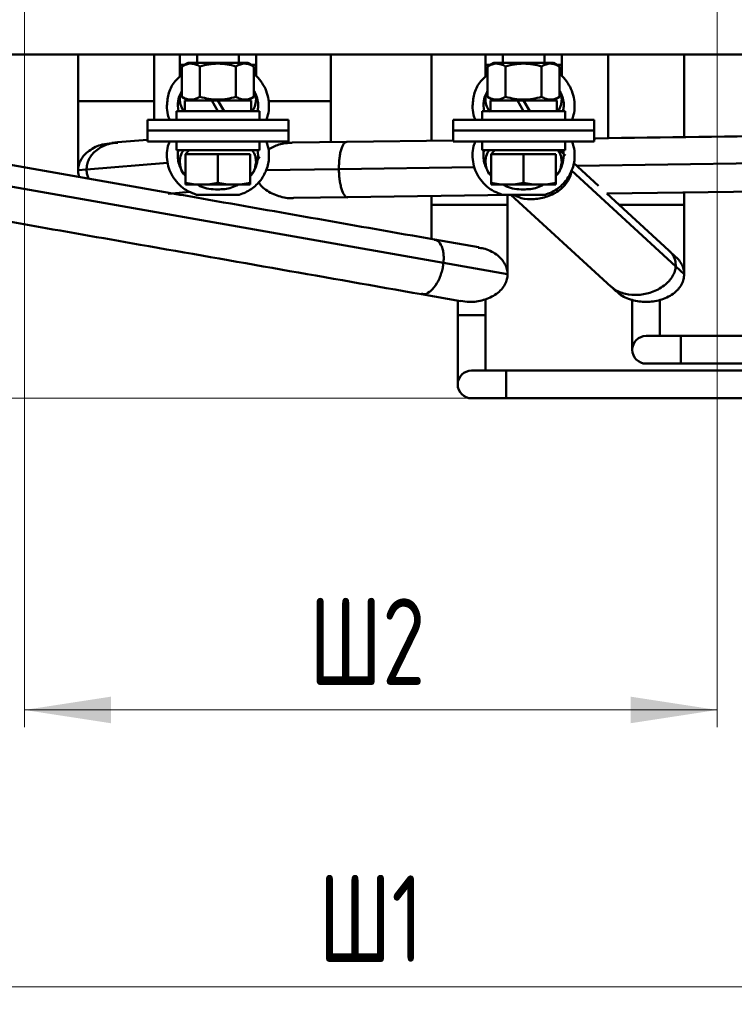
# Model space of a CAD drawing. Header units: millimetres. Extents: x 0 to 743, y 0 to 1050.
# Tile 5 of 8: x 278 to 381, y 633 to 775. Entities that reach past the tile are written whole.
import ezdxf

# ---------------------------------------------------------------- set-up
doc = ezdxf.new("R2010")
doc.units = ezdxf.units.MM
doc.header["$LTSCALE"] = 2.5
doc.linetypes.add('SLD-Сплошная', pattern=[0])
doc.styles.add('SLDTEXTSTYLE0', font='TXT', dxfattribs={"width": 0.7})
doc.styles.add('SLDTEXTSTYLE1', font='TXT', dxfattribs={"width": 0.7, "bigfont": 'bigfont'})
doc.dimstyles.new('SLDDIMSTYLE0', dxfattribs={"dimtxt": 12.5, "dimasz": 12.5, "dimexe": 0, "dimexo": 0.0625, "dimgap": 3.125, "dimtad": 2, "dimdec": 1, "dimrnd": 1e-09, "dimzin": 12, "dimdsep": 46, "dimtxsty": 'SLDTEXTSTYLE0', "dimsah": 1, "dimcen": 0.09, "dimadec": 0, "dimazin": 3, "dimtfac": 1, "dimtdec": 3, "dimtofl": 0, "dimtmove": 0, "dimatfit": 3, "dimfxl": 0, "dimfrac": 2, "dimtolj": 1, "dimtzin": 12, "dimarcsym": 0})

# ---------------------------------------------------------------- blocks, each defined once
blk = doc.blocks.new('_D_3')
at = {"color": 7, "linetype": 'SLD-Сплошная', "lineweight": 0}
for p, q in [((216.03, 787.89), (216.03, 632.75)), ((441.03, 787.89), (441.03, 632.75)), ((216.03, 635.25), (441.03, 635.25))]:
    blk.add_line(p, q, dxfattribs=at)
at = {"color": 7, "linetype": 'SLD-Сплошная', "lineweight": 18}
for points in [[(216.03, 635.25), (228.53, 633.33), (228.53, 637.17)], [(441.03, 635.25), (428.53, 637.17), (428.53, 633.33)]]:
    blk.add_solid(points, dxfattribs=at)
at = {"color": 7, "linetype": 'SLD-Сплошная', "lineweight": 18, "insert": (320.98, 651.36), "char_height": 12.5, "attachment_point": 1, "style": 'SLDTEXTSTYLE1'}
blk.add_mtext('Ш1', dxfattribs=at)
blk = doc.blocks.new('_D_4')
at = {"color": 7, "linetype": 'SLD-Сплошная', "lineweight": 0}
for p, q in [((278.53, 787.89), (278.53, 672.75)), ((378.53, 787.89), (378.53, 672.75)), ((278.53, 675.25), (378.53, 675.25))]:
    blk.add_line(p, q, dxfattribs=at)
at = {"color": 7, "linetype": 'SLD-Сплошная', "lineweight": 18}
for points in [[(278.53, 675.25), (291.03, 673.33), (291.03, 677.17)], [(378.53, 675.25), (366.03, 677.17), (366.03, 673.33)]]:
    blk.add_solid(points, dxfattribs=at)
at = {"color": 7, "linetype": 'SLD-Сплошная', "lineweight": 18, "insert": (319.64, 691.36), "char_height": 12.5, "attachment_point": 1, "style": 'SLDTEXTSTYLE1'}
blk.add_mtext('Ш2', dxfattribs=at)
blk = doc.blocks.new('_D_5')
at = {"color": 7, "linetype": 'SLD-Сплошная', "lineweight": 0}
for p, q in [((205.51, 939.91), (131.03, 939.91)), ((133.53, 720.25), (133.53, 939.91)), ((348.06, 720.25), (131.03, 720.25))]:
    blk.add_line(p, q, dxfattribs=at)
at = {"color": 7, "linetype": 'SLD-Сплошная', "lineweight": 18}
for points in [[(133.53, 939.91), (131.61, 927.41), (135.45, 927.41)], [(133.53, 720.25), (135.45, 732.75), (131.61, 732.75)]]:
    blk.add_solid(points, dxfattribs=at)
at = {"color": 7, "linetype": 'SLD-Сплошная', "lineweight": 18, "insert": (117.42, 826.53), "char_height": 12.5, "attachment_point": 1, "rotation": 90, "style": 'SLDTEXTSTYLE1'}
blk.add_mtext('Г', dxfattribs=at)

msp = doc.modelspace()

# ---------------------------------------------------------------- linework, layer by layer
at = {"color": 7, "linetype": 'SLD-Сплошная', "lineweight": 50}
for p, q in [((205.53, 769.91), (451.53, 769.91)), ((286.28, 763.17), (286.28, 769.91)), ((297.28, 769.91), (297.28, 763.17)), ((300.97, 768.39), (300.97, 769.91)), ((303.47, 769.91), (303.47, 768.67)), ((309.47, 768.67), (309.47, 769.91)), ((311.97, 769.91), (311.97, 768.39)), ((322.78, 769.91), (322.78, 763.17)), ((337.28, 769.91), (337.28, 757.45)), ((345.09, 769.91), (345.09, 768.39)), ((347.59, 769.91), (347.59, 768.67)), ((353.59, 768.67), (353.59, 769.91)), ((356.09, 768.39), (356.09, 769.91)), ((362.78, 757.8), (362.78, 769.91)), ((373.78, 769.91), (373.78, 757.96)), ((300.97, 766.68), (300.97, 768.39)), ((302.16, 768.67), (301.27, 768.16)), ((301.27, 763.78), (301.27, 768.16)), ((302.16, 768.67), (310.78, 768.67)), ((303.87, 768.16), (303.87, 763.78)), ((309.07, 763.78), (309.07, 768.16)), ((311.67, 768.16), (310.78, 768.67)), ((311.67, 763.78), (311.67, 768.16)), ((311.97, 768.39), (311.97, 766.74)), ((345.09, 768.39), (345.09, 766.67)), ((346.28, 768.67), (345.4, 768.16)), ((345.4, 763.78), (345.4, 768.16)), ((346.28, 768.67), (354.91, 768.67)), ((347.99, 768.16), (347.99, 763.78)), ((353.19, 763.78), (353.19, 768.16)), ((355.79, 768.16), (354.91, 768.67)), ((355.79, 763.78), (355.79, 768.16)), ((356.09, 766.75), (356.09, 768.39)), ((301.27, 763.78), (302.16, 763.27)), ((310.78, 763.27), (311.67, 763.78)), ((345.4, 763.78), (346.28, 763.27)), ((354.91, 763.27), (355.79, 763.78)), ((286.28, 753.17), (286.28, 763.17)), ((297.28, 763.17), (297.28, 760.45)), ((300.67, 762.49), (300.76, 761.72)), ((301.7, 763.27), (301.7, 761.72)), ((305.58, 763.27), (301.7, 763.27)), ((305.58, 763.27), (306.47, 763.27)), ((306.47, 761.72), (305.58, 763.27)), ((311.25, 763.27), (306.47, 763.27)), ((306.47, 763.27), (307.36, 761.72)), ((311.25, 761.72), (311.25, 763.27)), ((322.78, 763.17), (322.78, 757.24)), ((344.79, 762.49), (344.88, 761.72)), ((345.82, 763.27), (345.82, 761.72)), ((345.82, 763.27), (349.7, 763.27)), ((349.7, 763.27), (350.59, 763.27)), ((350.59, 761.72), (349.7, 763.27)), ((350.59, 763.27), (355.37, 763.27)), ((350.59, 763.27), (351.49, 761.72)), ((355.37, 761.72), (355.37, 763.27)), ((300.47, 761.72), (300.47, 760.47)), ((306.47, 761.72), (300.47, 761.72)), ((312.47, 761.72), (306.47, 761.72)), ((312.47, 760.47), (312.47, 761.72)), ((344.59, 761.72), (344.59, 760.47)), ((350.59, 761.72), (344.59, 761.72)), ((356.59, 761.72), (350.59, 761.72)), ((356.59, 760.47), (356.59, 761.72)), ((296.3, 760.47), (296.3, 758.9)), ((316.64, 758.9), (316.64, 760.47)), ((340.42, 760.47), (340.42, 758.9)), ((360.77, 758.9), (360.77, 760.47)), ((296.3, 758.9), (296.3, 757.33)), ((316.64, 757.33), (316.64, 758.9)), ((340.42, 758.9), (340.42, 757.33)), ((360.77, 757.33), (360.77, 758.9)), ((291.96, 757.21), (291.14, 757.14)), ((296.3, 757.58), (291.99, 757.21)), ((300.47, 757.33), (300.47, 756.08)), ((312.47, 756.08), (312.47, 757.33)), ((325.06, 757.28), (317.18, 757.16)), ((340.42, 757.49), (325.06, 757.28)), ((344.59, 757.33), (344.59, 756.08)), ((356.59, 756.08), (356.59, 757.33)), ((299.67, 749.88), (263.52, 756.25)), ((306.47, 756.08), (300.47, 756.08)), ((302.34, 756.08), (301.8, 755.48)), ((301.8, 751.36), (301.8, 755.48)), ((304.14, 755.48), (301.8, 755.48)), ((306.47, 755.48), (304.14, 755.48)), ((312.47, 756.08), (306.47, 756.08)), ((306.47, 751.36), (306.47, 755.48)), ((308.8, 755.48), (306.47, 755.48)), ((311.14, 755.48), (308.8, 755.48)), ((311.14, 751.36), (311.14, 755.48)), ((312.27, 755.32), (312.18, 756.08)), ((350.59, 756.08), (344.59, 756.08)), ((346.46, 756.08), (345.92, 755.48)), ((345.92, 751.36), (345.92, 755.48)), ((348.26, 755.48), (345.92, 755.48)), ((350.59, 755.48), (348.26, 755.48)), ((356.59, 756.08), (350.59, 756.08)), ((350.59, 751.36), (350.59, 755.48)), ((352.93, 755.48), (350.59, 755.48)), ((355.26, 755.48), (352.93, 755.48)), ((355.26, 751.36), (355.26, 755.48)), ((356.28, 755.63), (355.8, 756.08)), ((356.39, 755.32), (356.31, 756.08)), ((356.5, 755.4), (356.62, 755.29)), ((356.58, 755.36), (356.52, 755.42)), ((361.39, 750.94), (357.79, 754.25)), ((264.85, 752.87), (339.03, 739.8)), ((287.51, 753.27), (286.28, 753.17)), ((372.55, 739.3), (357.49, 753.13)), ((301.8, 751.1), (304.14, 751.1)), ((304.14, 751.1), (308.8, 751.1)), ((308.8, 751.1), (311.14, 751.1)), ((345.92, 751.1), (348.26, 751.1)), ((348.26, 751.1), (352.93, 751.1)), ((352.93, 751.1), (355.26, 751.1)), ((299.31, 749.78), (302.42, 750.04)), ((309.55, 749.65), (303.39, 749.65)), ((317.39, 749.17), (325.19, 749.28)), ((325.19, 749.28), (348.81, 749.61)), ((337.28, 749.45), (337.28, 748.17)), ((353.67, 749.65), (347.52, 749.65)), ((348.28, 748.17), (348.28, 749.6)), ((348.76, 749.65), (363.23, 736.36)), ((371.58, 741.58), (362.6, 749.83)), ((362.63, 749.8), (390.85, 750.2)), ((362.78, 749.66), (362.78, 749.8)), ((373.78, 749.96), (373.78, 748.17)), ((337.28, 748.17), (337.28, 743.16)), ((348.28, 738.17), (348.28, 748.17)), ((373.78, 748.17), (373.78, 738.17)), ((344.08, 742.05), (337.71, 743.18)), ((372.59, 740.65), (371.58, 741.58)), ((339.03, 739.8), (348.28, 738.17)), ((373.78, 738.17), (372.55, 739.3)), ((335.85, 735.27), (341.49, 734.28)), ((363.22, 736.37), (363.97, 735.68)), ((341.08, 734.35), (341.08, 732.25)), ((345.08, 732.25), (345.08, 734.58)), ((366.28, 734.44), (366.28, 727.25)), ((370.28, 729.25), (370.28, 734.4)), ((341.08, 732.25), (341.08, 722.25)), ((345.08, 724.25), (345.08, 732.25)), ((373.28, 729.25), (368.28, 729.25)), ((543.53, 729.25), (373.28, 729.25)), ((368.28, 725.25), (373.28, 725.25)), ((373.28, 725.25), (543.53, 725.25)), ((348.08, 724.25), (343.08, 724.25)), ((559.18, 724.25), (348.08, 724.25)), ((343.08, 720.25), (348.08, 720.25)), ((348.08, 720.25), (559.18, 720.25))]:
    msp.add_line(p, q, dxfattribs=at)
at = {"color": 8, "linetype": 'SLD-Сплошная', "lineweight": 50}
for p, q in [((299.21, 754.27), (287.51, 753.27)), ((343.51, 753.61), (323.94, 753.34)), ((389.6, 754.26), (358.26, 753.82)), ((323.94, 753.34), (313.38, 753.19)), ((345.08, 732.25), (341.08, 732.25))]:
    msp.add_line(p, q, dxfattribs=at)
at = {"color": 8, "linetype": 'SLD-Сплошная', "lineweight": 50, "flags": 128}
for points in [[(373.28, 729.25), (373.28, 729.1), (373.28, 728.66), (373.28, 728.01), (373.28, 727.25), (373.28, 726.48), (373.28, 725.83), (373.28, 725.4), (373.28, 725.25)], [(348.08, 724.25), (348.08, 724.1), (348.08, 723.66), (348.08, 723.01), (348.08, 722.25), (348.08, 721.48), (348.08, 720.83), (348.08, 720.4), (348.08, 720.25), (348.08, 720.25)]]:
    msp.add_lwpolyline(points, dxfattribs=at)
at = {"color": 7, "linetype": 'SLD-Сплошная', "lineweight": 50}
for centre in [(368.28, 727.25), (343.08, 722.25)]:
    msp.add_arc(centre, 2, 90, 270, dxfattribs=at)
at = {"color": 8, "linetype": 'SLD-Сплошная', "lineweight": 50}
for points, knots in [([(300.97, 768.39), (300.99, 768.39), (301.03, 768.39), (301.28, 768.39), (301.56, 768.39), (301.66, 768.39)], [0, 0, 0, 0, 0.355385, 0.743217, 1, 1, 1, 1]), ([(311.28, 768.39), (311.38, 768.39), (311.66, 768.39), (311.91, 768.39), (311.95, 768.39), (311.97, 768.39)], [0, 0, 0, 0, 0.256783, 0.644615, 1, 1, 1, 1]), ([(345.79, 768.39), (345.58, 768.39), (345.19, 768.39), (345.12, 768.39), (345.09, 768.39)], [0, 0, 0, 0, 0.525937, 1, 1, 1, 1]), ([(356.09, 768.39), (356.06, 768.39), (356, 768.39), (355.6, 768.39), (355.4, 768.39)], [0, 0, 0, 0, 0.474063, 1, 1, 1, 1]), ([(311.78, 763.17), (311.8, 763.17), (311.85, 763.17), (312.02, 763.17), (312.19, 763.17), (312.2, 763.17)], [0, 0, 0, 0, 0.46048, 0.963001, 1, 1, 1, 1]), ([(313.77, 763.17), (314.25, 763.17), (315.34, 763.17), (317.29, 763.17), (319.34, 763.17), (320.91, 763.17), (321.89, 763.17), (322.41, 763.17), (322.72, 763.17), (322.76, 763.17), (322.78, 763.17)], [0, 0, 0, 0, 0.147718, 0.330566, 0.513414, 0.698275, 0.784055, 0.862748, 0.93437, 1, 1, 1, 1]), ([(287.51, 753.27), (287.52, 753.51), (287.56, 754.03), (287.84, 754.78), (288.31, 755.5), (289.21, 756.35), (290.48, 757.02), (291.56, 757.11), (292, 757.15)], [0, 0, 0, 0, 0.106574, 0.222878, 0.350666, 0.489962, 0.79015, 1, 1, 1, 1]), ([(323.94, 753.34), (323.94, 753.58), (323.94, 754.09), (324, 754.84), (324.1, 755.56), (324.31, 756.41), (324.63, 757.13), (324.92, 757.22), (325.06, 757.26)], [0, 0, 0, 0, 0.099325, 0.207718, 0.326813, 0.456634, 0.736403, 1, 1, 1, 1]), ([(287.81, 751.97), (287.73, 752.16), (287.55, 752.57), (287.52, 753.02), (287.51, 753.27)], [0, 0, 0, 0, 0.454979, 1, 1, 1, 1]), ([(325.19, 749.29), (325.18, 749.28), (325.03, 749.19), (324.72, 749.52), (324.37, 750.21), (324.15, 751.1), (324.03, 751.82), (323.96, 752.58), (323.94, 753.09), (323.94, 753.34)], [0, 0, 0, 0, 0.012792, 0.282437, 0.555048, 0.681548, 0.797596, 0.903216, 1, 1, 1, 1]), ([(357.49, 753.13), (357.46, 752.9), (357.39, 752.41), (357.05, 751.68), (356.53, 750.97), (355.56, 750.09), (354.04, 749.31), (352.11, 748.95), (350.38, 749.01), (349.47, 749.47), (349.11, 749.65)], [0, 0, 0, 0, 0.067314, 0.140773, 0.221485, 0.309466, 0.499069, 0.686609, 0.874148, 1, 1, 1, 1]), ([(364.41, 748.17), (365.01, 748.17), (366.21, 748.17), (368.29, 748.17), (370.34, 748.17), (371.91, 748.17), (372.89, 748.17), (373.41, 748.17), (373.72, 748.17), (373.76, 748.17), (373.78, 748.17)], [0, 0, 0, 0, 0.176768, 0.353384, 0.53, 0.708559, 0.791415, 0.867427, 0.936607, 1, 1, 1, 1]), ([(337.69, 743.11), (337.8, 743.11), (338.17, 743.11), (338.58, 742.63), (338.9, 741.9), (339.03, 741.24), (339.08, 740.53), (339.05, 740.04), (339.03, 739.8)], [0, 0, 0, 0, 0.12362, 0.456569, 0.611066, 0.752799, 0.881795, 1, 1, 1, 1]), ([(371.56, 741.57), (371.66, 741.48), (371.95, 741.24), (372.29, 740.7), (372.54, 740.01), (372.55, 739.53), (372.55, 739.3)], [0, 0, 0, 0, 0.150706, 0.460201, 0.741883, 1, 1, 1, 1]), ([(339.03, 739.8), (339, 739.55), (338.93, 739.05), (338.72, 738.27), (338.43, 737.51), (337.94, 736.56), (337.23, 735.71), (336.45, 735.22), (336.03, 735.31), (335.86, 735.34)], [0, 0, 0, 0, 0.083749, 0.175145, 0.275565, 0.385028, 0.620926, 0.854256, 1, 1, 1, 1]), ([(372.55, 739.3), (372.52, 739.06), (372.45, 738.58), (372.11, 737.85), (371.59, 737.13), (370.61, 736.26), (369.1, 735.49), (367.16, 735.1), (365.27, 735.25), (363.92, 735.75), (363.36, 736.27), (363.25, 736.38)], [0, 0, 0, 0, 0.0605104, 0.1265453, 0.1991004, 0.2781895, 0.4486298, 0.6172152, 0.7858006, 0.9562409, 1, 1, 1, 1])]:
    msp.add_open_spline(points, degree=3, knots=knots, dxfattribs=at)
at = {"color": 7, "linetype": 'SLD-Сплошная', "lineweight": 50}
for points, knots in [([(301.27, 768.16), (301.7, 768.41), (302.13, 768.57), (302.79, 768.57), (303.01, 768.53), (303.45, 768.39), (303.66, 768.29), (303.87, 768.16)], [0, 0, 0, 0, 0.5, 0.5, 0.75, 0.75, 1, 1, 1, 1]), ([(303.87, 768.16), (304.72, 768.41), (305.58, 768.57), (307.36, 768.57), (308.22, 768.41), (309.07, 768.16)], [0, 0, 0, 0, 0.5, 0.5, 1, 1, 1, 1]), ([(309.07, 768.16), (309.49, 768.41), (309.92, 768.57), (310.59, 768.57), (310.81, 768.53), (311.24, 768.39), (311.45, 768.29), (311.67, 768.16)], [0, 0, 0, 0, 0.5, 0.5, 0.75, 0.75, 1, 1, 1, 1]), ([(345.4, 768.16), (345.82, 768.41), (346.25, 768.57), (346.91, 768.57), (347.13, 768.53), (347.57, 768.39), (347.78, 768.29), (347.99, 768.16)], [0, 0, 0, 0, 0.5, 0.5, 0.75, 0.75, 1, 1, 1, 1]), ([(347.99, 768.16), (348.84, 768.41), (349.71, 768.57), (351.48, 768.57), (352.34, 768.41), (353.19, 768.16)], [0, 0, 0, 0, 0.5, 0.5, 1, 1, 1, 1]), ([(353.19, 768.16), (353.62, 768.41), (354.05, 768.57), (354.71, 768.57), (354.93, 768.53), (355.36, 768.39), (355.58, 768.29), (355.79, 768.16)], [0, 0, 0, 0, 0.5, 0.5, 0.75, 0.75, 1, 1, 1, 1]), ([(299.1, 762.49), (299.16, 763.12), (299.29, 764.39), (300.1, 765.97), (300.93, 766.68), (301.27, 766.97)], [0, 0, 0, 0, 0.368911, 0.737821, 1, 1, 1, 1]), ([(311.78, 766.96), (311.78, 766.96), (312.14, 766.71), (312.69, 766.03), (313.36, 764.94), (313.76, 763.71), (313.88, 762.43), (313.78, 761.33), (313.54, 760.7), (313.45, 760.47)], [0, 0, 0, 0, 0.001029, 0.180388, 0.359748, 0.539107, 0.718466, 0.897825, 1, 1, 1, 1]), ([(343.22, 762.49), (343.29, 763.12), (343.41, 764.39), (344.22, 765.97), (345.05, 766.68), (345.4, 766.97)], [0, 0, 0, 0, 0.368911, 0.737821, 1, 1, 1, 1]), ([(355.79, 767.04), (355.83, 767.01), (356.22, 766.74), (356.81, 766.03), (357.48, 764.94), (357.88, 763.71), (358, 762.43), (357.9, 761.33), (357.66, 760.7), (357.57, 760.47)], [0, 0, 0, 0, 0.020209, 0.196125, 0.37204, 0.547956, 0.723872, 0.899787, 1, 1, 1, 1]), ([(301.27, 764.59), (301.13, 764.34), (300.75, 763.69), (300.7, 762.94), (300.67, 762.49)], [0, 0, 0, 0, 0.392798, 1, 1, 1, 1]), ([(300.97, 763.39), (300.99, 763.74), (301.01, 764.18), (301.23, 764.56), (301.27, 764.63)], [0, 0, 0, 0, 0.801927, 1, 1, 1, 1]), ([(303.87, 763.78), (303.45, 763.54), (303.02, 763.38), (302.35, 763.38), (302.13, 763.42), (301.7, 763.56), (301.49, 763.66), (301.27, 763.78)], [0, 0, 0, 0, 0.5, 0.5, 0.75, 0.75, 1, 1, 1, 1]), ([(309.07, 763.78), (308.22, 763.54), (307.36, 763.38), (305.58, 763.38), (304.72, 763.54), (303.87, 763.78)], [0, 0, 0, 0, 0.5, 0.5, 1, 1, 1, 1]), ([(311.67, 763.78), (311.24, 763.54), (310.81, 763.38), (310.15, 763.38), (309.93, 763.42), (309.49, 763.56), (309.28, 763.66), (309.07, 763.78)], [0, 0, 0, 0, 0.5, 0.5, 0.75, 0.75, 1, 1, 1, 1]), ([(312.18, 761.72), (312.22, 761.95), (312.31, 762.47), (312.21, 763.31), (312.01, 764.08), (311.76, 764.49), (311.67, 764.64)], [0, 0, 0, 0, 0.224013, 0.52509, 0.826167, 1, 1, 1, 1]), ([(311.67, 764.59), (311.75, 764.44), (311.94, 764.07), (311.96, 763.64), (311.97, 763.39)], [0, 0, 0, 0, 0.404709, 1, 1, 1, 1]), ([(345.4, 764.59), (345.25, 764.34), (344.87, 763.69), (344.82, 762.94), (344.79, 762.49)], [0, 0, 0, 0, 0.392798, 1, 1, 1, 1]), ([(345.09, 763.39), (345.11, 763.74), (345.13, 764.18), (345.35, 764.56), (345.4, 764.63)], [0, 0, 0, 0, 0.8019274, 1, 1, 1, 1]), ([(347.99, 763.78), (347.57, 763.54), (347.14, 763.38), (346.48, 763.38), (346.26, 763.42), (345.82, 763.56), (345.61, 763.66), (345.4, 763.78)], [0, 0, 0, 0, 0.5, 0.5, 0.75, 0.75, 1, 1, 1, 1]), ([(353.19, 763.78), (352.34, 763.54), (351.48, 763.38), (349.71, 763.38), (348.84, 763.54), (347.99, 763.78)], [0, 0, 0, 0, 0.5, 0.5, 1, 1, 1, 1]), ([(355.79, 763.78), (355.36, 763.54), (354.93, 763.38), (354.27, 763.38), (354.05, 763.42), (353.62, 763.56), (353.4, 763.66), (353.19, 763.78)], [0, 0, 0, 0, 0.5, 0.5, 0.75, 0.75, 1, 1, 1, 1]), ([(356.3, 761.72), (356.34, 761.95), (356.43, 762.47), (356.34, 763.31), (356.13, 764.08), (355.88, 764.49), (355.79, 764.64)], [0, 0, 0, 0, 0.224013, 0.52509, 0.826167, 1, 1, 1, 1]), ([(355.79, 764.59), (355.87, 764.44), (356.06, 764.07), (356.08, 763.64), (356.09, 763.39)], [0, 0, 0, 0, 0.404709, 1, 1, 1, 1]), ([(286.28, 763.17), (286.28, 763.17), (286.4, 763.17), (286.8, 763.17), (286.97, 763.17), (287.38, 763.17), (287.62, 763.17), (288.43, 763.17), (289.08, 763.17), (290.43, 763.17), (291.13, 763.17), (292.43, 763.17), (293.13, 763.17), (294.48, 763.17), (295.13, 763.17), (295.94, 763.17), (296.18, 763.17), (296.59, 763.17), (296.76, 763.17), (297.16, 763.17), (297.28, 763.17), (297.28, 763.17)], [0, 0, 0, 0, 0.125, 0.125, 0.1875, 0.1875, 0.25, 0.25, 0.375, 0.375, 0.5, 0.5, 0.625, 0.625, 0.75, 0.75, 0.8125, 0.8125, 0.875, 0.875, 1, 1, 1, 1]), ([(299.49, 760.47), (299.4, 760.71), (299.15, 761.35), (299.12, 762.05), (299.1, 762.49)], [0, 0, 0, 0, 0.366784, 1, 1, 1, 1]), ([(301.48, 761.72), (301.32, 762.02), (301.03, 762.55), (300.99, 763.14), (300.97, 763.39)], [0, 0, 0, 0, 0.5759899, 1, 1, 1, 1]), ([(311.97, 763.39), (311.94, 763.04), (311.89, 762.44), (311.57, 761.93), (311.43, 761.72)], [0, 0, 0, 0, 0.58366, 1, 1, 1, 1]), ([(343.62, 760.47), (343.52, 760.71), (343.27, 761.35), (343.24, 762.05), (343.22, 762.49)], [0, 0, 0, 0, 0.366784, 1, 1, 1, 1]), ([(345.09, 763.39), (345.12, 763.04), (345.18, 762.39), (345.54, 761.85), (345.7, 761.6)], [0, 0, 0, 0, 0.539501, 1, 1, 1, 1]), ([(355.58, 761.72), (355.75, 762.02), (356.04, 762.55), (356.08, 763.14), (356.09, 763.39)], [0, 0, 0, 0, 0.57599, 1, 1, 1, 1]), ([(296.3, 760.47), (296.3, 760.47), (296.56, 760.47), (297.58, 760.47), (298.33, 760.47), (300.22, 760.47), (301.35, 760.47), (303.81, 760.47), (305.14, 760.47), (307.8, 760.47), (309.13, 760.47), (311.59, 760.47), (312.72, 760.47), (314.61, 760.47), (315.36, 760.47), (316.38, 760.47), (316.64, 760.47), (316.64, 760.47)], [0, 0, 0, 0, 0.125, 0.125, 0.25, 0.25, 0.375, 0.375, 0.5, 0.5, 0.625, 0.625, 0.75, 0.75, 0.875, 0.875, 1, 1, 1, 1]), ([(340.42, 760.47), (340.42, 760.47), (340.68, 760.47), (341.7, 760.47), (342.46, 760.47), (344.34, 760.47), (345.47, 760.47), (347.93, 760.47), (349.26, 760.47), (351.92, 760.47), (353.26, 760.47), (355.72, 760.47), (356.84, 760.47), (358.73, 760.47), (359.48, 760.47), (360.5, 760.47), (360.77, 760.47), (360.77, 760.47)], [0, 0, 0, 0, 0.125, 0.125, 0.25, 0.25, 0.375, 0.375, 0.5, 0.5, 0.625, 0.625, 0.75, 0.75, 0.875, 0.875, 1, 1, 1, 1]), ([(316.64, 758.9), (316.64, 758.9), (316.38, 758.9), (315.36, 758.9), (314.61, 758.9), (312.72, 758.9), (311.59, 758.9), (309.13, 758.9), (307.8, 758.9), (305.14, 758.9), (303.81, 758.9), (301.35, 758.9), (300.22, 758.9), (298.33, 758.9), (297.58, 758.9), (296.56, 758.9), (296.3, 758.9), (296.3, 758.9)], [0, 0, 0, 0, 0.125, 0.125, 0.25, 0.25, 0.375, 0.375, 0.5, 0.5, 0.625, 0.625, 0.75, 0.75, 0.875, 0.875, 1, 1, 1, 1]), ([(296.3, 758.9), (296.3, 758.9), (296.56, 758.9), (297.58, 758.9), (298.33, 758.9), (300.22, 758.9), (301.35, 758.9), (303.81, 758.9), (305.14, 758.9), (307.8, 758.9), (309.13, 758.9), (311.59, 758.9), (312.72, 758.9), (314.61, 758.9), (315.36, 758.9), (316.38, 758.9), (316.64, 758.9), (316.64, 758.9)], [0, 0, 0, 0, 0.125, 0.125, 0.25, 0.25, 0.375, 0.375, 0.5, 0.5, 0.625, 0.625, 0.75, 0.75, 0.875, 0.875, 1, 1, 1, 1]), ([(360.77, 758.9), (360.77, 758.9), (360.5, 758.9), (359.48, 758.9), (358.73, 758.9), (356.84, 758.9), (355.72, 758.9), (353.26, 758.9), (351.92, 758.9), (349.26, 758.9), (347.93, 758.9), (345.47, 758.9), (344.34, 758.9), (342.46, 758.9), (341.7, 758.9), (340.68, 758.9), (340.42, 758.9), (340.42, 758.9)], [0, 0, 0, 0, 0.125, 0.125, 0.25, 0.25, 0.375, 0.375, 0.5, 0.5, 0.625, 0.625, 0.75, 0.75, 0.875, 0.875, 1, 1, 1, 1]), ([(340.42, 758.9), (340.42, 758.9), (340.68, 758.9), (341.7, 758.9), (342.46, 758.9), (344.34, 758.9), (345.47, 758.9), (347.93, 758.9), (349.26, 758.9), (351.92, 758.9), (353.26, 758.9), (355.72, 758.9), (356.84, 758.9), (358.73, 758.9), (359.48, 758.9), (360.5, 758.9), (360.77, 758.9), (360.77, 758.9)], [0, 0, 0, 0, 0.125, 0.125, 0.25, 0.25, 0.375, 0.375, 0.5, 0.5, 0.625, 0.625, 0.75, 0.75, 0.875, 0.875, 1, 1, 1, 1]), ([(390.72, 758.2), (380.82, 758.06), (370.83, 757.92), (360.85, 757.78), (360.77, 757.78)], [0, 0, 0, 0, 0.991914, 1, 1, 1, 1]), ([(286.28, 753.17), (286.3, 753.41), (286.34, 753.92), (286.65, 754.68), (287.17, 755.4), (288.15, 756.26), (289.52, 756.94), (290.68, 757.04), (291.15, 757.08)], [0, 0, 0, 0, 0.107159, 0.224101, 0.35259, 0.49265, 0.794486, 1, 1, 1, 1]), ([(316.64, 757.33), (316.64, 757.33), (316.38, 757.33), (315.36, 757.33), (314.61, 757.33), (312.72, 757.33), (311.59, 757.33), (309.13, 757.33), (307.8, 757.33), (305.14, 757.33), (303.81, 757.33), (301.35, 757.33), (300.22, 757.33), (298.33, 757.33), (297.58, 757.33), (296.56, 757.33), (296.3, 757.33), (296.3, 757.33)], [0, 0, 0, 0, 0.125, 0.125, 0.25, 0.25, 0.375, 0.375, 0.5, 0.5, 0.625, 0.625, 0.75, 0.75, 0.875, 0.875, 1, 1, 1, 1]), ([(303.39, 749.65), (302.99, 749.79), (302.18, 750.08), (301.12, 750.82), (300.24, 751.76), (299.58, 752.87), (299.18, 754.09), (299.06, 755.37), (299.16, 756.48), (299.4, 757.1), (299.49, 757.33)], [0, 0, 0, 0, 0.132106, 0.264213, 0.396319, 0.528425, 0.660531, 0.792638, 0.924744, 1, 1, 1, 1]), ([(313.45, 757.33), (313.54, 757.09), (313.79, 756.45), (313.82, 755.76), (313.84, 755.32)], [0, 0, 0, 0, 0.366784, 1, 1, 1, 1]), ([(313.75, 756.16), (314.24, 756.44), (315.3, 757.04), (316.52, 757.11), (317.18, 757.15)], [0, 0, 0, 0, 0.463463, 1, 1, 1, 1]), ([(360.77, 757.33), (360.77, 757.33), (360.5, 757.33), (359.48, 757.33), (358.73, 757.33), (356.84, 757.33), (355.72, 757.33), (353.26, 757.33), (351.92, 757.33), (349.26, 757.33), (347.93, 757.33), (345.47, 757.33), (344.34, 757.33), (342.46, 757.33), (341.7, 757.33), (340.68, 757.33), (340.42, 757.33), (340.42, 757.33)], [0, 0, 0, 0, 0.125, 0.125, 0.25, 0.25, 0.375, 0.375, 0.5, 0.5, 0.625, 0.625, 0.75, 0.75, 0.875, 0.875, 1, 1, 1, 1]), ([(347.52, 749.65), (347.11, 749.79), (346.31, 750.08), (345.25, 750.82), (344.36, 751.76), (343.71, 752.87), (343.3, 754.09), (343.18, 755.37), (343.28, 756.48), (343.53, 757.1), (343.61, 757.33)], [0, 0, 0, 0, 0.132106, 0.264213, 0.396319, 0.528425, 0.660531, 0.792638, 0.924744, 1, 1, 1, 1]), ([(357.57, 757.33), (357.66, 757.09), (357.92, 756.45), (357.94, 755.76), (357.96, 755.32)], [0, 0, 0, 0, 0.366784, 1, 1, 1, 1]), ([(300.76, 756.08), (300.72, 755.86), (300.63, 755.33), (300.72, 754.49), (300.99, 753.62), (301.36, 752.92), (301.68, 752.57), (301.8, 752.44)], [0, 0, 0, 0, 0.172574, 0.404676, 0.636777, 0.868878, 1, 1, 1, 1]), ([(300.97, 754.42), (301, 754.77), (301.05, 755.37), (301.37, 755.87), (301.51, 756.08)], [0, 0, 0, 0, 0.5839768, 1, 1, 1, 1]), ([(309.55, 749.65), (310.16, 749.83), (310.74, 750.1), (311.79, 750.81), (312.26, 751.26), (313.03, 752.27), (313.33, 752.84), (313.74, 754.04), (313.84, 754.68), (313.84, 755.32)], [0, 0, 0, 0, 0.25, 0.25, 0.5, 0.5, 0.75, 0.75, 1, 1, 1, 1]), ([(311.14, 752.48), (311.25, 752.58), (311.68, 752.99), (312.13, 753.98), (312.22, 754.87), (312.27, 755.32)], [0, 0, 0, 0, 0.142213, 0.571107, 1, 1, 1, 1]), ([(311.46, 756.08), (311.62, 755.78), (311.91, 755.26), (311.95, 754.67), (311.97, 754.42)], [0, 0, 0, 0, 0.575767, 1, 1, 1, 1]), ([(312.16, 754.61), (312.16, 754.62), (312.23, 754.81), (312.37, 754.97), (312.51, 755.11)], [0, 0, 0, 0, 0.047156, 1, 1, 1, 1]), ([(344.88, 756.08), (344.84, 755.86), (344.76, 755.33), (344.84, 754.49), (345.11, 753.62), (345.48, 752.92), (345.81, 752.57), (345.92, 752.44)], [0, 0, 0, 0, 0.172574, 0.404676, 0.636777, 0.868878, 1, 1, 1, 1]), ([(345.09, 754.42), (345.12, 754.77), (345.17, 755.37), (345.49, 755.87), (345.63, 756.08)], [0, 0, 0, 0, 0.5839768, 1, 1, 1, 1]), ([(353.67, 749.65), (354.28, 749.83), (354.86, 750.1), (355.92, 750.81), (356.38, 751.26), (357.15, 752.27), (357.45, 752.84), (357.86, 754.04), (357.96, 754.68), (357.96, 755.32)], [0, 0, 0, 0, 0.25, 0.25, 0.5, 0.5, 0.75, 0.75, 1, 1, 1, 1]), ([(355.26, 752.48), (355.37, 752.58), (355.8, 752.99), (356.26, 753.98), (356.35, 754.87), (356.39, 755.32)], [0, 0, 0, 0, 0.1422133, 0.5711066, 1, 1, 1, 1]), ([(355.58, 756.08), (355.75, 755.78), (356.04, 755.26), (356.08, 754.67), (356.09, 754.42)], [0, 0, 0, 0, 0.575767, 1, 1, 1, 1]), ([(301.8, 752.37), (301.7, 752.47), (301.34, 752.83), (301.04, 753.56), (300.99, 754.17), (300.97, 754.42)], [0, 0, 0, 0, 0.187421, 0.669456, 1, 1, 1, 1]), ([(311.97, 754.42), (311.93, 754.07), (311.85, 753.39), (311.5, 752.67), (311.19, 752.4), (311.14, 752.35)], [0, 0, 0, 0, 0.453944, 0.906226, 1, 1, 1, 1]), ([(345.92, 752.37), (345.82, 752.47), (345.47, 752.83), (345.17, 753.56), (345.11, 754.17), (345.09, 754.42)], [0, 0, 0, 0, 0.1874215, 0.6694561, 1, 1, 1, 1]), ([(356.09, 754.42), (356.05, 754.07), (355.97, 753.39), (355.62, 752.67), (355.31, 752.4), (355.26, 752.35)], [0, 0, 0, 0, 0.453944, 0.906226, 1, 1, 1, 1]), ([(286.46, 752.21), (286.43, 752.28), (286.3, 752.59), (286.29, 752.92), (286.28, 753.17)], [0, 0, 0, 0, 0.251534, 1, 1, 1, 1]), ([(309.38, 751.11), (309.07, 750.95), (308.15, 750.48), (306.28, 750.36), (304.55, 750.5), (303.68, 751.01), (303.53, 751.1)], [0, 0, 0, 0, 0.170625, 0.504564, 0.910599, 1, 1, 1, 1]), ([(317.37, 749.18), (317.34, 749.17), (316.64, 749.07), (315.22, 749.39), (313.66, 750.07), (312.73, 750.86), (312.44, 751.3), (312.33, 751.46)], [0, 0, 0, 0, 0.014859, 0.370142, 0.729334, 0.896008, 1, 1, 1, 1]), ([(353.48, 751.1), (353.18, 750.95), (352.27, 750.48), (350.41, 750.36), (348.67, 750.5), (347.81, 751.01), (347.65, 751.1)], [0, 0, 0, 0, 0.168016, 0.503006, 0.910318, 1, 1, 1, 1]), ([(337.71, 743.18), (326.51, 745.15), (313.92, 747.37), (301.34, 749.59), (299.94, 749.83)], [0, 0, 0, 0, 0.889011, 1, 1, 1, 1]), ([(261.67, 748.35), (272.86, 746.37), (297.6, 742.01), (322.32, 737.66), (335.85, 735.27)], [0, 0, 0, 0, 0.452479, 1, 1, 1, 1]), ([(337.28, 748.17), (337.28, 748.17), (337.4, 748.17), (337.8, 748.17), (337.97, 748.17), (338.38, 748.17), (338.62, 748.17), (339.43, 748.17), (340.08, 748.17), (341.43, 748.17), (342.13, 748.17), (343.43, 748.17), (344.13, 748.17), (345.48, 748.17), (346.13, 748.17), (346.94, 748.17), (347.18, 748.17), (347.59, 748.17), (347.76, 748.17), (348.16, 748.17), (348.28, 748.17), (348.28, 748.17)], [0, 0, 0, 0, 0.125, 0.125, 0.1875, 0.1875, 0.25, 0.25, 0.375, 0.375, 0.5, 0.5, 0.625, 0.625, 0.75, 0.75, 0.8125, 0.8125, 0.875, 0.875, 1, 1, 1, 1]), ([(344.04, 741.99), (344.29, 741.96), (345.24, 741.87), (346.41, 741.25), (347.39, 740.4), (347.91, 739.68), (348.22, 738.92), (348.26, 738.41), (348.28, 738.17)], [0, 0, 0, 0, 0.12496, 0.457399, 0.61166, 0.753177, 0.881976, 1, 1, 1, 1]), ([(372.55, 740.65), (372.67, 740.56), (373.01, 740.27), (373.41, 739.67), (373.73, 738.92), (373.76, 738.41), (373.78, 738.17)], [0, 0, 0, 0, 0.155306, 0.463125, 0.743281, 1, 1, 1, 1]), ([(348.28, 738.17), (348.26, 737.92), (348.22, 737.41), (347.91, 736.65), (347.39, 735.93), (346.41, 735.07), (344.84, 734.36), (343.02, 734.06), (341.92, 734.26), (341.49, 734.34)], [0, 0, 0, 0, 0.083539, 0.174705, 0.274873, 0.384061, 0.619367, 0.852112, 1, 1, 1, 1]), ([(373.78, 738.17), (373.76, 737.92), (373.72, 737.41), (373.41, 736.65), (372.89, 735.93), (371.91, 735.07), (370.34, 734.35), (368.28, 734.07), (366.24, 734.36), (364.75, 734.98), (364.12, 735.58), (363.99, 735.7)], [0, 0, 0, 0, 0.060434, 0.126385, 0.198849, 0.277838, 0.448063, 0.616435, 0.784808, 0.955033, 1, 1, 1, 1])]:
    msp.add_open_spline(points, degree=3, knots=knots, dxfattribs=at)
for points in [[(304.14, 751.1), (303.35, 751.1), (302.57, 751.2), (301.8, 751.36)], [(301.8, 751.36), (301.8, 751.2), (301.8, 751.1), (301.8, 751.1)], [(306.47, 751.36), (305.7, 751.2), (304.92, 751.1), (304.14, 751.1)], [(308.8, 751.1), (308.02, 751.1), (307.24, 751.2), (306.47, 751.36)], [(311.14, 751.36), (310.37, 751.2), (309.59, 751.1), (308.8, 751.1)], [(311.14, 751.1), (311.14, 751.1), (311.14, 751.2), (311.14, 751.36)], [(348.26, 751.1), (347.47, 751.1), (346.7, 751.2), (345.92, 751.36)], [(345.92, 751.36), (345.92, 751.2), (345.92, 751.1), (345.92, 751.1)], [(350.59, 751.36), (349.82, 751.2), (349.04, 751.1), (348.26, 751.1)], [(352.93, 751.1), (352.14, 751.1), (351.36, 751.2), (350.59, 751.36)], [(355.26, 751.36), (354.49, 751.2), (353.71, 751.1), (352.93, 751.1)], [(355.26, 751.1), (355.26, 751.1), (355.26, 751.2), (355.26, 751.36)]]:
    msp.add_open_spline(points, degree=3, dxfattribs=at)

# ---------------------------------------------------------------- dimensions: what is measured, and where the dimension line sits
at = {"color": 7, "linetype": 'SLD-Сплошная', "lineweight": 18}
dim = msp.add_linear_dim(base=(133.53, 939.91), p1=(348.08, 720.25), p2=(205.53, 939.91), angle=90, text='Г', dimstyle='SLDDIMSTYLE0', dxfattribs=at)
dim.commit()
dim.dimension.update_dxf_attribs({"geometry": '_D_5', "text_midpoint": (133.53, 830.08), "dimtype": 160})
for base, p1, p2, text, picture, middle in [((441.03, 635.25), (216.03, 787.91), (441.03, 787.91), 'Ш1', '_D_3', (328.53, 635.25)), ((378.53, 675.25), (278.53, 787.91), (378.53, 787.91), 'Ш2', '_D_4', (328.53, 675.25))]:
    dim = msp.add_linear_dim(base=base, p1=p1, p2=p2, text=text, dimstyle='SLDDIMSTYLE0', dxfattribs=at)
    dim.commit()
    dim.dimension.update_dxf_attribs({"geometry": picture, "text_midpoint": middle, "dimtype": 160})

doc.saveas('drawing.dxf')
